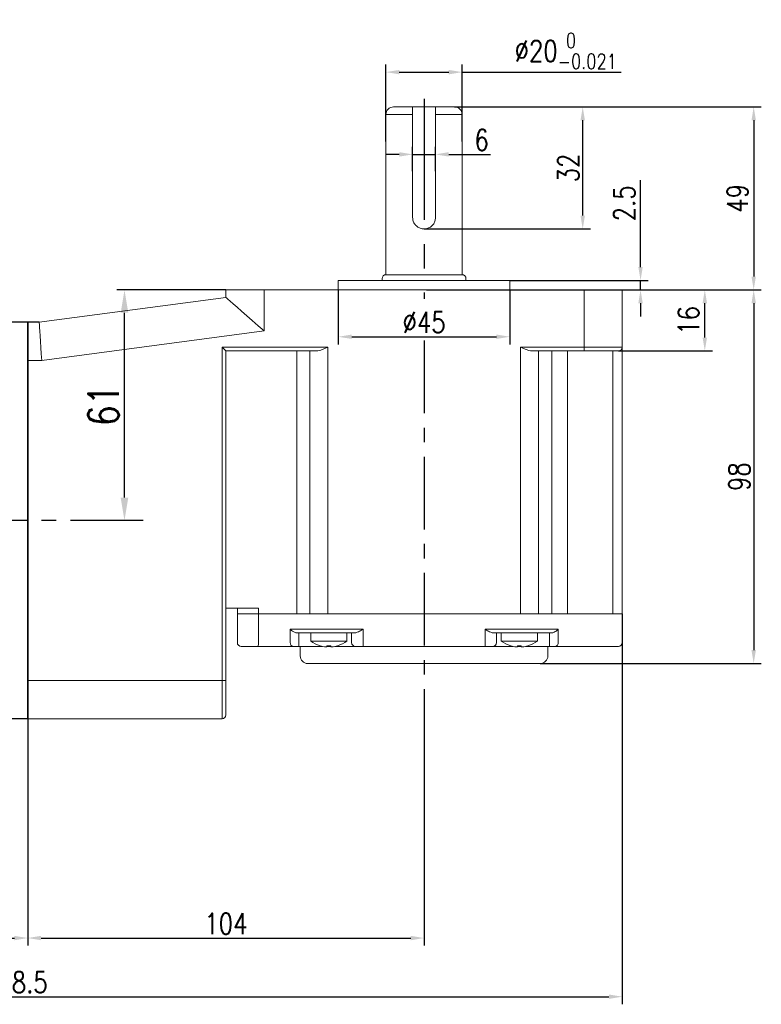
# Model space of a CAD drawing. Header units: inches. Extents: x 331 to 12887, y -474 to 4488.
# Tile 71 of 122: x 8436 to 8631, y 1187 to 1445. Entities that reach past the tile are written whole.
import ezdxf

# ---------------------------------------------------------------- set-up
doc = ezdxf.new("R2010")
doc.units = ezdxf.units.IN
doc.header["$LTSCALE"] = 10
doc.header["$MEASUREMENT"] = 0
doc.linetypes.add('CENTER', pattern=[10.16, 6.35, -1.27, 1.27, -1.27])
for name, color, linetype in [('1轮廓实线层', 7, 'Continuous'), ('3中心线层', 1, 'CENTER'), ('7标注层', 4, 'Continuous')]:
    doc.layers.add(name, color=color, linetype=linetype)
doc.styles.add('PC_TEXTSTYLE', font='isocp.shx', dxfattribs={"width": 0.8, "bigfont": 'HZFS.SHX'})
doc.styles.add('TH_GBDIM', font='romans.shx', dxfattribs={"width": 0.8, "bigfont": 'gbcbig.shx'})
doc.dimstyles.new('TH_GBDIM', dxfattribs={"dimtxt": 3.5, "dimasz": 2.5, "dimexe": 2, "dimexo": 0, "dimgap": 1, "dimtad": 1, "dimdec": 4, "dimdsep": 46, "dimtxsty": 'TH_GBDIM', "dimcen": 0.09, "dimclrd": 4, "dimclre": 4, "dimclrt": 3, "dimadec": 0, "dimazin": 0, "dimtfac": 1, "dimtdec": 4, "dimtmove": 0, "dimatfit": 3, "dimfxl": 1, "dimtzin": 0, "dimarcsym": 0})
doc.dimstyles.new('线性标注', dxfattribs={"dimtxt": 2.5, "dimasz": 3, "dimexe": 2, "dimexo": 0, "dimgap": 1, "dimtad": 1, "dimtih": 1, "dimtoh": 1, "dimdsep": 46, "dimtxsty": 'PC_TEXTSTYLE', "dimcen": 0.09, "dimclrt": 3, "dimadec": 0, "dimazin": 0, "dimtfac": 0.7, "dimtix": 1, "dimtmove": 0, "dimatfit": 0, "dimfxl": 1, "dimtzin": 0, "dimarcsym": 0})

# ---------------------------------------------------------------- blocks, each defined once
blk = doc.blocks.new('*D650')
at = {"layer": '7标注层', "color": 0, "lineweight": -2, "transparency": 16777216}
for p, q in [((8438.16, 1365.47), (8438.16, 1201.94)), ((8275.66, 1304.48), (8275.66, 1201.94)), ((8279.16, 1203.94), (8434.66, 1203.94))]:
    blk.add_line(p, q, dxfattribs=at)
at = {"layer": '7标注层', "color": 0, "transparency": 16777216}
for points in [[(8279.16, 1204.52), (8279.16, 1203.36), (8275.66, 1203.94)], [(8434.66, 1204.52), (8434.66, 1203.36), (8438.16, 1203.94)]]:
    blk.add_solid(points, dxfattribs=at)
at = {"layer": 'Defpoints', "color": 0, "transparency": 16777216}
for p in [(8438.16, 1365.47), (8275.66, 1304.48), (8438.16, 1203.94)]:
    blk.add_point(p, dxfattribs=at)
at = {"layer": '7标注层', "color": 3, "transparency": 16777216, "insert": (8356.91, 1207.69), "char_height": 5.5, "attachment_point": 5, "style": 'TH_GBDIM'}
blk.add_mtext('162.5', dxfattribs=at)
blk = doc.blocks.new('*D662')
at = {"layer": '7标注层', "color": 0, "lineweight": -2, "transparency": 16777216}
for p, q in [((8542.16, 1268.65), (8542.16, 1201.94)), ((8438.16, 1261.47), (8438.16, 1201.94)), ((8441.66, 1203.94), (8538.66, 1203.94))]:
    blk.add_line(p, q, dxfattribs=at)
at = {"layer": '7标注层', "color": 0, "transparency": 16777216}
for points in [[(8441.66, 1204.52), (8441.66, 1203.36), (8438.16, 1203.94)], [(8538.66, 1204.52), (8538.66, 1203.36), (8542.16, 1203.94)]]:
    blk.add_solid(points, dxfattribs=at)
at = {"layer": 'Defpoints', "color": 0, "transparency": 16777216}
for p in [(8542.16, 1268.65), (8438.16, 1261.47), (8542.16, 1203.94)]:
    blk.add_point(p, dxfattribs=at)
at = {"layer": '7标注层', "color": 3, "transparency": 16777216, "insert": (8490.16, 1207.69), "char_height": 5.5, "attachment_point": 5, "style": 'TH_GBDIM'}
blk.add_mtext('104', dxfattribs=at)
blk = doc.blocks.new('*D786')
at = {"layer": '7标注层', "color": 4, "lineweight": -2, "transparency": 16777216}
for p, q in [((8490.16, 1373.97), (8461.54, 1373.97)), ((8463.54, 1319.47), (8463.54, 1367.97)), ((8463.54, 1313.47), (8461.54, 1313.47))]:
    blk.add_line(p, q, dxfattribs=at)
at = {"layer": '7标注层', "color": 4, "transparency": 16777216}
for points in [[(8462.54, 1367.97), (8464.54, 1367.97), (8463.54, 1373.97)], [(8462.54, 1319.47), (8464.54, 1319.47), (8463.54, 1313.47)]]:
    blk.add_solid(points, dxfattribs=at)
at = {"layer": 'Defpoints', "color": 0, "transparency": 16777216}
for p in [(8463.54, 1373.97), (8490.16, 1373.97), (8463.54, 1313.47)]:
    blk.add_point(p, dxfattribs=at)
at = {"layer": '7标注层', "color": 3, "transparency": 16777216, "insert": (8458.04, 1343.72), "char_height": 8, "attachment_point": 5, "rotation": 90, "style": 'TH_GBDIM'}
blk.add_mtext('61', dxfattribs=at)
blk = doc.blocks.new('*D787')
at = {"layer": '7标注层', "color": 4, "lineweight": -2, "transparency": 16777216}
for p, q in [((8594.16, 1373.97), (8617.84, 1373.97)), ((8615.84, 1361.47), (8615.84, 1370.47)), ((8593.16, 1357.97), (8617.84, 1357.97))]:
    blk.add_line(p, q, dxfattribs=at)
at = {"layer": '7标注层', "color": 4, "transparency": 16777216}
for points in [[(8615.25, 1370.47), (8616.42, 1370.47), (8615.84, 1373.97)], [(8615.25, 1361.47), (8616.42, 1361.47), (8615.84, 1357.97)]]:
    blk.add_solid(points, dxfattribs=at)
at = {"layer": 'Defpoints', "color": 0, "transparency": 16777216}
for p in [(8594.16, 1373.97), (8615.84, 1373.97), (8593.16, 1357.97)]:
    blk.add_point(p, dxfattribs=at)
at = {"layer": '7标注层', "color": 3, "transparency": 16777216, "insert": (8611.59, 1365.97), "char_height": 5.5, "attachment_point": 5, "rotation": 90, "style": 'TH_GBDIM'}
blk.add_mtext('16', dxfattribs=at)
blk = doc.blocks.new('*D788')
at = {"layer": '7标注层', "color": 4, "lineweight": -2, "transparency": 16777216}
for p, q in [((8594.16, 1373.97), (8630.67, 1373.97)), ((8628.67, 1370.47), (8628.67, 1279.47)), ((8572.66, 1275.97), (8630.67, 1275.97))]:
    blk.add_line(p, q, dxfattribs=at)
at = {"layer": '7标注层', "color": 4, "transparency": 16777216}
for points in [[(8628.09, 1370.47), (8629.25, 1370.47), (8628.67, 1373.97)], [(8628.09, 1279.47), (8629.25, 1279.47), (8628.67, 1275.97)]]:
    blk.add_solid(points, dxfattribs=at)
at = {"layer": 'Defpoints', "color": 0, "transparency": 16777216}
for p in [(8594.16, 1373.97), (8572.66, 1275.97), (8628.67, 1275.97)]:
    blk.add_point(p, dxfattribs=at)
at = {"layer": '7标注层', "color": 3, "transparency": 16777216, "insert": (8624.92, 1324.97), "char_height": 5.5, "attachment_point": 5, "rotation": 90, "style": 'TH_GBDIM'}
blk.add_mtext('98', dxfattribs=at)
blk = doc.blocks.new('*D664')
at = {"layer": '7标注层', "color": 4, "lineweight": -2, "transparency": 16777216}
for p, q in [((8550.16, 1421.97), (8630.67, 1421.97)), ((8628.67, 1418.47), (8628.67, 1377.47)), ((8581.09, 1373.97), (8630.67, 1373.97))]:
    blk.add_line(p, q, dxfattribs=at)
at = {"layer": '7标注层', "color": 4, "transparency": 16777216}
for points in [[(8628.09, 1418.47), (8629.25, 1418.47), (8628.67, 1421.97)], [(8628.09, 1377.47), (8629.25, 1377.47), (8628.67, 1373.97)]]:
    blk.add_solid(points, dxfattribs=at)
at = {"layer": 'Defpoints', "color": 0, "transparency": 16777216}
for p in [(8550.16, 1421.97), (8581.09, 1373.97), (8628.67, 1373.97)]:
    blk.add_point(p, dxfattribs=at)
at = {"layer": '7标注层', "color": 3, "transparency": 16777216, "insert": (8624.42, 1397.97), "char_height": 5.5, "attachment_point": 5, "rotation": 90, "style": 'TH_GBDIM'}
blk.add_mtext('49', dxfattribs=at)
blk = doc.blocks.new('*D665')
at = {"layer": '7标注层', "color": 4, "lineweight": -2, "transparency": 16777216}
for p, q in [((8550.17, 1421.97), (8585.8, 1421.97)), ((8583.8, 1393.47), (8583.8, 1418.47)), ((8542.16, 1389.97), (8585.8, 1389.97))]:
    blk.add_line(p, q, dxfattribs=at)
at = {"layer": '7标注层', "color": 4, "transparency": 16777216}
for points in [[(8583.21, 1418.47), (8584.38, 1418.47), (8583.8, 1421.97)], [(8583.21, 1393.47), (8584.38, 1393.47), (8583.8, 1389.97)]]:
    blk.add_solid(points, dxfattribs=at)
at = {"layer": 'Defpoints', "color": 0, "transparency": 16777216}
for p in [(8550.17, 1421.97), (8583.8, 1421.97), (8542.16, 1389.97)]:
    blk.add_point(p, dxfattribs=at)
at = {"layer": '7标注层', "color": 3, "transparency": 16777216, "insert": (8580.05, 1405.97), "char_height": 5.5, "attachment_point": 5, "rotation": 90, "style": 'TH_GBDIM'}
blk.add_mtext('32', dxfattribs=at)
blk = doc.blocks.new('*D666')
at = {"layer": '7标注层', "color": 4, "lineweight": -2, "transparency": 16777216}
for p, q in [((8532.16, 1412.9), (8532.16, 1433.1)), ((8535.66, 1431.1), (8548.66, 1431.1)), ((8552.16, 1412.9), (8552.16, 1433.1)), ((8552.16, 1431.1), (8593.87, 1431.1))]:
    blk.add_line(p, q, dxfattribs=at)
at = {"layer": '7标注层', "color": 4, "transparency": 16777216}
for points in [[(8535.66, 1431.68), (8535.66, 1430.52), (8532.16, 1431.1)], [(8548.66, 1431.68), (8548.66, 1430.52), (8552.16, 1431.1)]]:
    blk.add_solid(points, dxfattribs=at)
at = {"layer": 'Defpoints', "color": 0, "transparency": 16777216}
for p in [(8552.16, 1431.1), (8532.16, 1412.84), (8552.16, 1412.84)]:
    blk.add_point(p, dxfattribs=at)
at = {"layer": '7标注层', "color": 3, "transparency": 16777216, "insert": (8579.34, 1436.66), "char_height": 5.5, "attachment_point": 5, "style": 'TH_GBDIM'}
blk.add_mtext('\\A1;{%%c20{\\H0.71x;\\S 0^ -0.021;}}', dxfattribs=at)
blk = doc.blocks.new('*D667')
at = {"layer": '7标注层', "color": 4, "lineweight": -2, "transparency": 16777216}
for p, q in [((8539.16, 1405.16), (8539.16, 1411.52)), ((8545.16, 1405.16), (8545.16, 1411.52)), ((8535.66, 1409.52), (8532.16, 1409.52)), ((8539.16, 1409.52), (8545.16, 1409.52)), ((8548.66, 1409.52), (8559.63, 1409.52))]:
    blk.add_line(p, q, dxfattribs=at)
at = {"layer": '7标注层', "color": 4, "transparency": 16777216}
for points in [[(8535.66, 1410.11), (8535.66, 1408.94), (8539.16, 1409.52)], [(8548.66, 1410.11), (8548.66, 1408.94), (8545.16, 1409.52)]]:
    blk.add_solid(points, dxfattribs=at)
at = {"layer": 'Defpoints', "color": 0, "transparency": 16777216}
for p in [(8545.16, 1409.52), (8539.16, 1405.16), (8545.16, 1405.16)]:
    blk.add_point(p, dxfattribs=at)
at = {"layer": '7标注层', "color": 3, "transparency": 16777216, "insert": (8557.27, 1413.27), "char_height": 5.5, "attachment_point": 5, "style": 'TH_GBDIM'}
blk.add_mtext('6', dxfattribs=at)
blk = doc.blocks.new('*D652')
at = {"layer": '7标注层', "color": 4, "lineweight": -2, "transparency": 16777216}
for p, q in [((8598.97, 1379.97), (8598.97, 1402.78)), ((8564.66, 1376.47), (8600.97, 1376.47)), ((8598.97, 1373.97), (8598.97, 1376.47)), ((8542.84, 1373.97), (8600.97, 1373.97)), ((8598.97, 1370.47), (8598.97, 1366.97))]:
    blk.add_line(p, q, dxfattribs=at)
at = {"layer": '7标注层', "color": 4, "transparency": 16777216}
for points in [[(8598.39, 1379.97), (8599.55, 1379.97), (8598.97, 1376.47)], [(8598.39, 1370.47), (8599.55, 1370.47), (8598.97, 1373.97)]]:
    blk.add_solid(points, dxfattribs=at)
at = {"layer": 'Defpoints', "color": 0, "transparency": 16777216}
for p in [(8564.66, 1376.47), (8598.97, 1376.47), (8542.84, 1373.97)]:
    blk.add_point(p, dxfattribs=at)
at = {"layer": '7标注层', "color": 3, "transparency": 16777216, "insert": (8594.72, 1396.67), "char_height": 5.5, "attachment_point": 5, "rotation": 90, "style": 'TH_GBDIM'}
blk.add_mtext('2.5', dxfattribs=at)
blk = doc.blocks.new('*D654')
at = {"layer": '7标注层', "color": 0, "lineweight": -2, "transparency": 16777216}
for p, q in [((8519.66, 1373.97), (8519.66, 1359.68)), ((8564.66, 1373.97), (8564.66, 1359.68)), ((8523.16, 1361.68), (8561.16, 1361.68))]:
    blk.add_line(p, q, dxfattribs=at)
at = {"layer": '7标注层', "color": 0, "transparency": 16777216}
for points in [[(8523.16, 1362.26), (8523.16, 1361.1), (8519.66, 1361.68)], [(8561.16, 1362.26), (8561.16, 1361.1), (8564.66, 1361.68)]]:
    blk.add_solid(points, dxfattribs=at)
at = {"layer": 'Defpoints', "color": 0, "transparency": 16777216}
for p in [(8519.66, 1373.97), (8564.66, 1373.97), (8564.66, 1361.68)]:
    blk.add_point(p, dxfattribs=at)
at = {"layer": '7标注层', "color": 3, "transparency": 16777216, "insert": (8542.16, 1365.43), "char_height": 5.5, "attachment_point": 5, "style": 'TH_GBDIM'}
blk.add_mtext('%%C45', dxfattribs=at)
blk = doc.blocks.new('*D831')
at = {"layer": '7标注层', "color": 0, "lineweight": -2, "transparency": 16777216}
for p, q in [((8594.16, 1288.97), (8594.16, 1186.56)), ((8275.66, 1273.22), (8275.66, 1186.56)), ((8279.16, 1188.56), (8590.66, 1188.56))]:
    blk.add_line(p, q, dxfattribs=at)
at = {"layer": '7标注层', "color": 0, "transparency": 16777216}
for points in [[(8279.16, 1189.14), (8279.16, 1187.97), (8275.66, 1188.56)], [(8590.66, 1189.14), (8590.66, 1187.97), (8594.16, 1188.56)]]:
    blk.add_solid(points, dxfattribs=at)
at = {"layer": 'Defpoints', "color": 0, "transparency": 16777216}
for p in [(8594.16, 1288.97), (8275.66, 1273.22), (8594.16, 1188.56)]:
    blk.add_point(p, dxfattribs=at)
at = {"layer": '7标注层', "color": 3, "transparency": 16777216, "insert": (8434.91, 1192.31), "char_height": 5.5, "attachment_point": 5, "style": 'TH_GBDIM'}
blk.add_mtext('318.5', dxfattribs=at)

msp = doc.modelspace()

# ---------------------------------------------------------------- linework, layer by layer
at = {"linetype": 'Continuous', "lineweight": 15}
for p, q in [((8534.16127, 1421.96585), (8550.16127, 1421.96585)), ((8532.15835, 1377.96585), (8532.16127, 1419.96586)), ((8532.15835, 1377.96585), (8532.16231, 1419.96586)), ((8539.16127, 1419.96586), (8532.16127, 1419.96586)), ((8539.16127, 1392.96585), (8539.16127, 1419.96586)), ((8545.16127, 1419.96586), (8545.16127, 1392.96585)), ((8552.16127, 1419.96586), (8545.16127, 1419.96586)), ((8552.16127, 1419.96586), (8552.15835, 1377.96585)), ((8552.16127, 1419.96586), (8552.15835, 1377.96585)), ((8552.15835, 1377.96585), (8532.15835, 1377.96585)), ((8519.65835, 1376.46585), (8564.65835, 1376.46585)), ((8441.15835, 1365.46585), (8490.15835, 1371.96586)), ((8490.15835, 1371.96586), (8490.15835, 1373.96586)), ((8490.15835, 1373.96586), (8500.15835, 1373.96586)), ((8500.15835, 1373.96586), (8500.15835, 1363.20479)), ((8500.15835, 1373.96586), (8584.15835, 1373.96586)), ((8584.15835, 1373.96586), (8594.15834, 1373.96586)), ((8584.15835, 1358.96586), (8584.15835, 1373.96586)), ((8594.15834, 1373.96586), (8594.15834, 1358.96586)), ((8500.15835, 1363.20479), (8441.81872, 1355.46585)), ((8489.15835, 1358.96586), (8516.90549, 1358.96586)), ((8489.15835, 1271.46585), (8489.15835, 1358.96586)), ((8516.90549, 1358.96586), (8516.90549, 1288.96586)), ((8567.48952, 1358.96586), (8584.15835, 1358.96586)), ((8567.48952, 1288.96586), (8567.48952, 1358.96586)), ((8584.15835, 1358.96586), (8594.15834, 1358.96586)), ((8584.15835, 1358.96586), (8584.15835, 1357.96586)), ((8594.15834, 1358.96586), (8594.15834, 1288.96586)), ((8513.90549, 1357.96586), (8490.15835, 1357.96586)), ((8490.15835, 1357.96586), (8490.15835, 1271.46585)), ((8508.72818, 1357.96586), (8508.72818, 1288.96586)), ((8512.20702, 1288.96586), (8512.20702, 1357.96586)), ((8584.15835, 1357.96586), (8570.48953, 1357.96586)), ((8572.18799, 1357.96586), (8572.18799, 1288.96586)), ((8575.65767, 1357.96586), (8575.65767, 1288.96586)), ((8579.83476, 1357.96586), (8579.83476, 1288.96586)), ((8593.15835, 1357.96586), (8584.15835, 1357.96586)), ((8591.65835, 1288.96586), (8591.65835, 1357.96586)), ((8441.81872, 1355.46585), (8438.15835, 1355.46585)), ((8490.15835, 1290.46585), (8498.69823, 1290.46585)), ((8493.15835, 1288.96586), (8493.15835, 1290.46585)), ((8493.15835, 1281.46586), (8493.15835, 1288.96586)), ((8493.15835, 1288.96586), (8498.69823, 1288.96586)), ((8498.69823, 1288.96586), (8493.15835, 1288.96586)), ((8498.69823, 1290.46585), (8498.69823, 1288.96586)), ((8498.69823, 1288.96586), (8498.69823, 1281.46586)), ((8498.69823, 1288.96586), (8508.72818, 1288.96586)), ((8498.69823, 1288.96586), (8508.72818, 1288.96586)), ((8512.20702, 1288.96586), (8508.72818, 1288.96586)), ((8508.72818, 1288.96586), (8512.20702, 1288.96586)), ((8512.20702, 1288.96586), (8516.90549, 1288.96586)), ((8516.90549, 1288.96586), (8512.20702, 1288.96586)), ((8567.48952, 1288.96586), (8516.90549, 1288.96586)), ((8516.90549, 1288.96586), (8567.48952, 1288.96586)), ((8567.48952, 1288.96586), (8572.18799, 1288.96586)), ((8572.18799, 1288.96586), (8567.48952, 1288.96586)), ((8572.18799, 1288.96586), (8575.65767, 1288.96586)), ((8572.18799, 1288.96586), (8575.65767, 1288.96586)), ((8575.65767, 1288.96586), (8579.83476, 1288.96586)), ((8575.65767, 1288.96586), (8579.83476, 1288.96586)), ((8579.83476, 1288.96586), (8591.65835, 1288.96586)), ((8579.83476, 1288.96586), (8591.65835, 1288.96586)), ((8591.65835, 1288.96586), (8594.15834, 1288.96586)), ((8594.15834, 1288.96586), (8591.65835, 1288.96586)), ((8594.15834, 1288.96586), (8594.15834, 1281.46586)), ((8507.03815, 1284.96585), (8508.72818, 1284.96585)), ((8507.03815, 1281.46586), (8507.03815, 1284.96585)), ((8508.72818, 1284.96585), (8512.20702, 1284.96585)), ((8509.66787, 1283.96586), (8508.9684, 1283.96586)), ((8509.32764, 1283.96586), (8509.32764, 1281.46586)), ((8513.14672, 1283.96586), (8509.66787, 1283.96586)), ((8512.20702, 1284.96585), (8516.90549, 1284.96585)), ((8516.90549, 1283.96586), (8513.14672, 1283.96586)), ((8516.90549, 1284.96585), (8526.15835, 1284.96585)), ((8523.92228, 1283.96586), (8516.90549, 1283.96586)), ((8523.15835, 1281.46586), (8523.15835, 1283.96586)), ((8526.15835, 1284.96585), (8526.15835, 1281.46586)), ((8558.15835, 1284.96585), (8567.48952, 1284.96585)), ((8558.15835, 1281.46586), (8558.15835, 1284.96585)), ((8567.48952, 1283.96586), (8560.39441, 1283.96586)), ((8561.15835, 1283.96586), (8561.15835, 1281.46586)), ((8567.48952, 1284.96585), (8572.18799, 1284.96585)), ((8571.2483, 1283.96586), (8567.48952, 1283.96586)), ((8574.71798, 1283.96586), (8571.2483, 1283.96586)), ((8572.18799, 1284.96585), (8575.65767, 1284.96585)), ((8575.43176, 1283.96586), (8574.71798, 1283.96586)), ((8575.08569, 1281.46586), (8575.08569, 1283.96586)), ((8575.65767, 1284.96585), (8577.36547, 1284.96585)), ((8577.36547, 1284.96585), (8577.36547, 1281.46586)), ((8509.32764, 1280.46586), (8509.32764, 1281.46586)), ((8512.40835, 1281.82866), (8517.15835, 1281.82866)), ((8517.15835, 1281.82866), (8521.90835, 1281.82866)), ((8526.15835, 1280.46586), (8526.15835, 1281.46586)), ((8558.15835, 1280.46586), (8558.15835, 1281.46586)), ((8562.40835, 1281.82866), (8567.15835, 1281.82866)), ((8567.15835, 1281.82866), (8571.90835, 1281.82866)), ((8575.08569, 1281.46586), (8575.08569, 1280.46586)), ((8498.59025, 1280.46586), (8494.15835, 1280.46586)), ((8507.80131, 1280.46586), (8498.59025, 1280.46586)), ((8509.32764, 1280.46586), (8507.80131, 1280.46586)), ((8515.44958, 1280.46586), (8509.32764, 1280.46586)), ((8516.66835, 1280.32005), (8516.66835, 1280.60557)), ((8517.15835, 1280.46586), (8516.66835, 1280.46586)), ((8517.15835, 1280.46586), (8517.15835, 1280.59219)), ((8517.64835, 1280.46586), (8517.15835, 1280.46586)), ((8517.64835, 1280.60557), (8517.64835, 1280.32005)), ((8524.15835, 1280.46586), (8518.86712, 1280.46586)), ((8526.15835, 1280.46586), (8524.15835, 1280.46586)), ((8558.15835, 1280.46586), (8526.15835, 1280.46586)), ((8560.15835, 1280.46586), (8558.15835, 1280.46586)), ((8565.44958, 1280.46586), (8560.15835, 1280.46586)), ((8566.66835, 1280.32005), (8566.66835, 1280.60557)), ((8567.15835, 1280.46586), (8566.66835, 1280.46586)), ((8567.15835, 1280.59219), (8567.15835, 1280.46586)), ((8567.64835, 1280.46586), (8567.15835, 1280.46586)), ((8567.64835, 1280.60557), (8567.64835, 1280.32005)), ((8575.08569, 1280.46586), (8568.86712, 1280.46586)), ((8576.60554, 1280.46586), (8575.08569, 1280.46586)), ((8579.33475, 1280.46586), (8576.60554, 1280.46586)), ((8591.15835, 1280.46586), (8579.33475, 1280.46586)), ((8593.15835, 1280.46586), (8591.15835, 1280.46586)), ((8572.65835, 1275.96586), (8511.65835, 1275.96586)), ((8438.15835, 1271.46585), (8489.15835, 1271.46585)), ((8489.15835, 1261.46585), (8489.15835, 1271.46585)), ((8489.15835, 1271.46585), (8490.15835, 1271.46585)), ((8490.15835, 1271.46585), (8490.15835, 1262.46585)), ((8489.15835, 1261.46585), (8438.15835, 1261.46585))]:
    msp.add_line(p, q, dxfattribs=at)
at = {"linetype": 'Continuous', "lineweight": 15, "flags": 128}
for points in [[(8500.15835, 1363.20479), (8498.594, 1364.57532), (8497.06818, 1365.91211), (8495.61844, 1367.18223), (8494.2805, 1368.35441), (8493.08728, 1369.3998), (8492.06818, 1370.29264), (8491.24828, 1371.01096), (8490.64778, 1371.53706), (8490.28146, 1371.85799), (8490.15835, 1371.96586)], [(8441.15835, 1365.46585), (8441.16838, 1365.31393), (8441.19817, 1364.86278), (8441.24682, 1364.12611), (8441.31284, 1363.1263), (8441.39424, 1361.89373), (8441.48853, 1360.46586), (8441.59286, 1358.88606), (8441.70405, 1357.20234), (8441.81872, 1355.46585)], [(8490.15835, 1357.96586), (8490.14315, 1357.98105), (8490.09804, 1358.02616), (8490.02437, 1358.09983), (8489.92439, 1358.19981), (8489.80114, 1358.32307), (8489.65835, 1358.46585), (8489.50037, 1358.62384), (8489.33199, 1358.79221), (8489.15835, 1358.96586)], [(8519.41221, 1280.60557), (8519.41559, 1280.59971), (8519.41801, 1280.59553), (8519.41946, 1280.59302), (8519.41994, 1280.59219)], [(8564.89676, 1280.59219), (8564.89724, 1280.59302), (8564.89869, 1280.59553), (8564.9011, 1280.59971), (8564.90448, 1280.60557)]]:
    msp.add_lwpolyline(points, dxfattribs=at)
at = {"linetype": 'Continuous', "lineweight": 15}
for centre, radius, start, end in [((8534.16127, 1419.96586), 2, 90, 180), ((8550.16127, 1419.96586), 2, 0, 90), ((8532.15835, 1376.96586), 1, 90, 180), ((8552.15835, 1376.96586), 1, 0, 90), ((8593.15835, 1358.96586), 1, 270, 0), ((8494.15835, 1281.46586), 1, 180, 270), ((8496.30198, 1281.21876), 2.40896, 341.7873328, 5.8872967), ((8507.9381, 1281.36146), 0.90599, 173.3830038, 261.3161557), ((8517.15835, 1288.26586), 8, 233.5764264, 253.5786384), ((8517.15835, 1288.26586), 8, 286.4213616, 306.4235736), ((8524.15835, 1281.46586), 1, 180, 270), ((8560.15835, 1281.46586), 1, 270, 0), ((8567.15835, 1288.26586), 8, 233.5764264, 253.5786384), ((8567.15835, 1288.26586), 8, 286.4213616, 306.4235736), ((8576.46655, 1281.36023), 0.9051, 278.8337087, 6.7019271), ((8593.15835, 1281.46586), 1, 270, 0), ((8517.72294, 1278.96954), 3.25888, 149.8661641, 150.1378907), ((8517.15835, 1288.26586), 7.98498, 253.6046715, 264.3221101), ((8517.15835, 1289.56869), 8.9765, 266.8708423, 273.1291577), ((8517.15835, 1288.26586), 7.98498, 275.6778899, 286.3953285), ((8567.15835, 1288.26586), 7.98498, 253.6046715, 264.3221101), ((8567.15835, 1289.56871), 8.97652, 266.8708452, 273.1291548), ((8567.15835, 1288.26586), 7.98498, 275.6778899, 286.3953285), ((8572.95132, 1282.63954), 4.08195, 209.8865173, 210.1034474), ((8511.65835, 1277.96586), 2, 180, 270), ((8572.65835, 1277.96586), 2, 270, 0), ((8489.15835, 1262.46586), 1, 270, 0)]:
    msp.add_arc(centre, radius, start, end, dxfattribs=at)
for points, knots in [([(8539.16127, 1419.96586), (8539.16127, 1420.06214), (8539.16127, 1420.37221), (8539.16127, 1420.77872), (8539.16127, 1421.24789), (8539.16127, 1421.64234), (8539.16127, 1421.92019), (8539.16127, 1421.95156), (8539.16127, 1421.96585)], [0, 0, 0, 0, 0.08938675, 0.287851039, 0.389062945, 0.604634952, 0.819845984, 1, 1, 1, 1]), ([(8545.16127, 1421.96585), (8545.16127, 1421.94288), (8545.16127, 1421.89622), (8545.16127, 1421.55832), (8545.16127, 1421.10561), (8545.16127, 1420.58734), (8545.16127, 1420.16748), (8545.16127, 1419.96586)], [0, 0, 0, 0, 0.229746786, 0.466528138, 0.611240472, 0.813313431, 1, 1, 1, 1]), ([(8545.16127, 1392.96585), (8545.12964, 1392.63708), (8545.06641, 1391.97989), (8544.57535, 1391.09958), (8543.84032, 1390.40984), (8542.89864, 1389.99796), (8541.88215, 1389.92371), (8540.91729, 1390.17792), (8540.08479, 1390.72466), (8539.46601, 1391.52535), (8539.19009, 1392.32688), (8539.16796, 1392.81755), (8539.16127, 1392.96585)], [0, 0, 0, 0, 0.104037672, 0.207958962, 0.314868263, 0.423943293, 0.529873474, 0.632456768, 0.736269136, 0.844079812, 0.952871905, 1, 1, 1, 1]), ([(8516.90549, 1358.96586), (8516.90118, 1358.96393), (8516.62338, 1358.83967), (8515.8809, 1358.51246), (8514.85271, 1358.07671), (8514.16614, 1357.99636), (8513.90549, 1357.96586)], [0, 0, 0, 0, 0.004181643, 0.269941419, 0.722842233, 1, 1, 1, 1]), ([(8570.48953, 1357.96586), (8570.22888, 1357.99636), (8569.5423, 1358.07671), (8568.5141, 1358.51245), (8567.77163, 1358.83969), (8567.49383, 1358.96393), (8567.48952, 1358.96586)], [0, 0, 0, 0, 0.27715807, 0.730058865, 0.995817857, 1, 1, 1, 1]), ([(8508.9684, 1283.96586), (8508.80145, 1283.98269), (8508.37673, 1284.02551), (8507.68015, 1284.38406), (8507.25402, 1284.74503), (8507.03987, 1284.9641), (8507.03815, 1284.96585)], [0, 0, 0, 0, 0.204354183, 0.519902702, 0.996146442, 1, 1, 1, 1]), ([(8526.15835, 1284.96585), (8526.15519, 1284.96403), (8526.09799, 1284.93101), (8525.69653, 1284.69912), (8525.0565, 1284.33878), (8524.35705, 1284.01764), (8524.04124, 1283.98002), (8523.92228, 1283.96586)], [0, 0, 0, 0, 0.00400807, 0.072494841, 0.508977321, 0.815042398, 1, 1, 1, 1]), ([(8560.39441, 1283.96586), (8560.27546, 1283.98002), (8559.95965, 1284.01764), (8559.26019, 1284.33877), (8558.62018, 1284.69913), (8558.2187, 1284.93101), (8558.16151, 1284.96403), (8558.15835, 1284.96585)], [0, 0, 0, 0, 0.184956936, 0.491022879, 0.927506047, 0.995992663, 1, 1, 1, 1]), ([(8577.36547, 1284.96585), (8577.36374, 1284.9641), (8577.14845, 1284.74513), (8576.72127, 1284.38419), (8576.02375, 1284.02556), (8575.59883, 1283.98271), (8575.43176, 1283.96586)], [0, 0, 0, 0, 0.00385126, 0.479928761, 0.795514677, 1, 1, 1, 1]), ([(8516.36835, 1280.32005), (8516.40188, 1280.31705), (8516.46894, 1280.31103), (8516.55862, 1280.30722), (8516.62633, 1280.30798), (8516.66296, 1280.31272), (8516.66678, 1280.31792), (8516.66835, 1280.32005)], [0, 0, 0, 0, 0.2138793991, 0.4278109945, 0.6405928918, 0.8528834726, 1, 1, 1, 1]), ([(8517.64835, 1280.32005), (8517.65162, 1280.31705), (8517.65816, 1280.31103), (8517.70942, 1280.30722), (8517.78483, 1280.30798), (8517.86921, 1280.31272), (8517.92536, 1280.31792), (8517.94835, 1280.32005)], [0, 0, 0, 0, 0.213875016, 0.427806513, 0.640594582, 0.852880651, 1, 1, 1, 1]), ([(8566.36835, 1280.32005), (8566.40188, 1280.31705), (8566.46894, 1280.31103), (8566.55862, 1280.30722), (8566.62633, 1280.30798), (8566.66296, 1280.31272), (8566.66678, 1280.31792), (8566.66835, 1280.32005)], [0, 0, 0, 0, 0.2138756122, 0.4278091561, 0.6405908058, 0.8528828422, 1, 1, 1, 1]), ([(8567.64835, 1280.32005), (8567.65162, 1280.31705), (8567.65816, 1280.31103), (8567.70942, 1280.30722), (8567.78483, 1280.30798), (8567.86921, 1280.31272), (8567.92536, 1280.31792), (8567.94835, 1280.32005)], [0, 0, 0, 0, 0.213873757, 0.427805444, 0.64059644, 0.852876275, 1, 1, 1, 1])]:
    msp.add_open_spline(points, degree=3, knots=knots, dxfattribs=at)
for points in [[(8531.15835, 1376.96586), (8531.15835, 1376.46585)], [(8553.15835, 1376.46585), (8553.15835, 1376.96586)], [(8519.65835, 1376.46585), (8519.65835, 1373.96586)], [(8564.65835, 1373.96586), (8564.65835, 1376.46585)], [(8512.40835, 1283.96586), (8512.40835, 1281.82866)], [(8521.90835, 1281.82866), (8521.90835, 1283.96586)], [(8562.40835, 1283.96586), (8562.40835, 1281.82866)], [(8571.90835, 1281.82866), (8571.90835, 1283.96586)], [(8509.65835, 1280.46586), (8509.65835, 1277.96586)], [(8574.65835, 1277.96586), (8574.65835, 1280.46586)]]:
    msp.add_open_spline(points, degree=1, dxfattribs=at)
at = {"layer": '1轮廓实线层'}
for p, q in [((8438.15835, 1365.46585), (8429.65835, 1365.46585)), ((8438.15835, 1365.46585), (8438.15835, 1313.46585)), ((8438.15835, 1261.46585), (8438.15835, 1365.46585)), ((8438.15835, 1261.46585), (8438.15835, 1365.46585)), ((8441.15835, 1365.46585), (8438.15835, 1365.46585)), ((8438.15835, 1365.46585), (8438.15835, 1313.46585)), ((8438.15835, 1261.46585), (8438.15835, 1313.46585)), ((8438.15835, 1261.46585), (8438.15835, 1313.46585)), ((8438.15835, 1261.46585), (8429.65835, 1261.46585))]:
    msp.add_line(p, q, dxfattribs=at)
at = {"layer": '3中心线层', "ltscale": 0.5}
msp.add_line((8542.16127, 1424.06491), (8542.16033, 1371.66551), dxfattribs=at)
at = {"layer": '3中心线层', "ltscale": 0.3}
for p, q in [((8542.15835, 1360.68155), (8542.15835, 1268.6487)), ((8468.43089, 1313.46585), (8377.08869, 1313.46585))]:
    msp.add_line(p, q, dxfattribs=at)

# ---------------------------------------------------------------- dimensions: what is measured, and where the dimension line sits
at = {"layer": '7标注层'}
dim = msp.add_linear_dim(base=(8552.16231, 1431.10019), p1=(8532.16231, 1412.84161), p2=(8552.16231, 1412.84161), angle=0, text='\\A1;{%%c<>{\\H0.71x;\\S 0^ -0.021;}}', dimstyle='TH_GBDIM', override={"dimscale": 1, "dimtxt": 5.5, "dimasz": 3.5, "dimexo": 0.0625, "dimgap": 1, "dimtad": 1, "dimjust": 0, "dimdec": 4, "dimlfac": 1, "dimse1": 0, "dimse2": 0, "dimsd1": 0, "dimsd2": 0, "dimadec": 4}, dxfattribs=at)
dim.commit()
dim.dimension.update_dxf_attribs({"geometry": '*D666', "text_midpoint": (8579.33927, 1431.10019), "dimtype": 161})
for base, p1, p2, override, picture, middle in [((8583.79503, 1421.96585), (8542.16063, 1389.96597), (8550.16512, 1421.96585), {"dimscale": 1, "dimtxt": 5.5, "dimasz": 3.5, "dimgap": 1, "dimtad": 1, "dimjust": 0, "dimdec": 0, "dimlfac": 1, "dimse1": 0, "dimse2": 0, "dimsd1": 0, "dimsd2": 0, "dimadec": 0}, '*D665', (8583.79503, 1405.96591)), ((8598.97143, 1376.46585), (8542.84115, 1373.96586), (8564.65835, 1376.46585), {"dimscale": 1, "dimtxt": 5.5, "dimasz": 3.5, "dimgap": 1.5, "dimtad": 1, "dimjust": 0, "dimdec": 1, "dimlfac": 1, "dimse1": 0, "dimse2": 0, "dimsd1": 0, "dimsd2": 0, "dimadec": 1}, '*D652', (8598.97143, 1396.67062)), ((8463.54111, 1373.965857), (8463.54111, 1313.465855), (8490.15835, 1373.965857), {"dimscale": 1, "dimtxt": 8, "dimasz": 6, "dimgap": 1.5, "dimtad": 1, "dimjust": 0, "dimdec": 0, "dimlfac": 1, "dimse1": 0, "dimse2": 0, "dimsd1": 0, "dimsd2": 0, "dimadec": 0}, '*D786', (8463.54111, 1343.715856)), ((8628.66882, 1275.96586), (8594.15834, 1373.96586), (8572.65835, 1275.96586), {"dimscale": 1, "dimtxt": 5.5, "dimasz": 3.5, "dimgap": 1, "dimtad": 1, "dimjust": 0, "dimdec": 4, "dimlfac": 1, "dimse1": 0, "dimse2": 0, "dimsd1": 0, "dimsd2": 0, "dimadec": 4}, '*D788', (8628.66882, 1324.96586))]:
    dim = msp.add_linear_dim(base=base, p1=p1, p2=p2, angle=90, dimstyle='TH_GBDIM', override=override, dxfattribs=at)
    dim.commit()
    dim.dimension.update_dxf_attribs({"geometry": picture, "text_midpoint": middle, "dimtype": 160})
dim = msp.add_linear_dim(base=(8628.66882, 1373.96586), p1=(8550.16127, 1421.96585), p2=(8581.09086, 1373.96586), angle=90, text='49', dimstyle='TH_GBDIM', override={"dimscale": 1, "dimtxt": 5.5, "dimasz": 3.5, "dimgap": 1.5, "dimtad": 1, "dimjust": 0, "dimdec": 0, "dimlfac": 1, "dimse1": 0, "dimse2": 0, "dimsd1": 0, "dimsd2": 0, "dimadec": 0}, dxfattribs=at)
dim.commit()
dim.dimension.update_dxf_attribs({"geometry": '*D664', "text_midpoint": (8624.41882, 1397.96586)})
for base, p1, p2, dimstyle, override, picture, middle in [((8545.16127, 1409.52458), (8539.16127, 1405.15916), (8545.16127, 1405.15916), 'TH_GBDIM', {"dimtxt": 5.5, "dimasz": 3.5, "dimadec": 4}, '*D667', (8557.26811, 1409.52458)), ((8542.15835, 1203.94162), (8438.15835, 1261.46585), (8542.15835, 1268.6487), '线性标注', {"dimtxt": 5.5, "dimasz": 3.5, "dimtxsty": 'TH_GBDIM', "dimadec": 2}, '*D662', (8490.15835, 1203.94162))]:
    dim = msp.add_linear_dim(base=base, p1=p1, p2=p2, dimstyle=dimstyle, override=override, dxfattribs=at)
    dim.commit()
    dim.dimension.update_dxf_attribs({"geometry": picture, "text_midpoint": middle, "dimtype": 160})
dim = msp.add_linear_dim(base=(8564.65835, 1361.68155), p1=(8519.65835, 1373.96586), p2=(8564.65835, 1373.96586), text='%%C<>', dimstyle='线性标注', override={"dimtxt": 5.5, "dimasz": 3.5, "dimgap": 1, "dimtad": 1, "dimjust": 0, "dimdec": 2, "dimlfac": 1, "dimtxsty": 'TH_GBDIM', "dimse1": 0, "dimse2": 0, "dimsd1": 0, "dimsd2": 0, "dimadec": 2}, dxfattribs=at)
dim.commit()
dim.dimension.update_dxf_attribs({"geometry": '*D654', "text_midpoint": (8542.15835, 1361.68155), "dimtype": 160})
dim = msp.add_linear_dim(base=(8615.83828, 1373.96586), p1=(8593.15835, 1357.96586), p2=(8594.15834, 1373.96586), angle=90, dimstyle='TH_GBDIM', override={"dimscale": 1, "dimtxt": 5.5, "dimasz": 3.5, "dimexo": 0, "dimgap": 1.5, "dimtad": 1, "dimjust": 0, "dimdec": 0, "dimlfac": 1, "dimse1": 0, "dimse2": 0, "dimsd1": 0, "dimsd2": 0, "dimadec": 0}, dxfattribs=at)
dim.commit()
dim.dimension.update_dxf_attribs({"geometry": '*D787', "text_midpoint": (8611.58828, 1365.96586)})
for base, p1, p2, picture, middle in [((8438.15835, 1203.94162), (8275.65835, 1304.48181), (8438.15835, 1365.46585), '*D650', (8356.90835, 1207.69162)), ((8594.15834, 1188.55623), (8275.65835, 1273.21585), (8594.15834, 1288.96586), '*D831', (8434.90835, 1192.30623))]:
    dim = msp.add_linear_dim(base=base, p1=p1, p2=p2, dimstyle='线性标注', override={"dimtxt": 5.5, "dimasz": 3.5, "dimtxsty": 'TH_GBDIM', "dimadec": 2}, dxfattribs=at)
    dim.commit()
    dim.dimension.update_dxf_attribs({"geometry": picture, "text_midpoint": middle})

doc.saveas('drawing.dxf')
